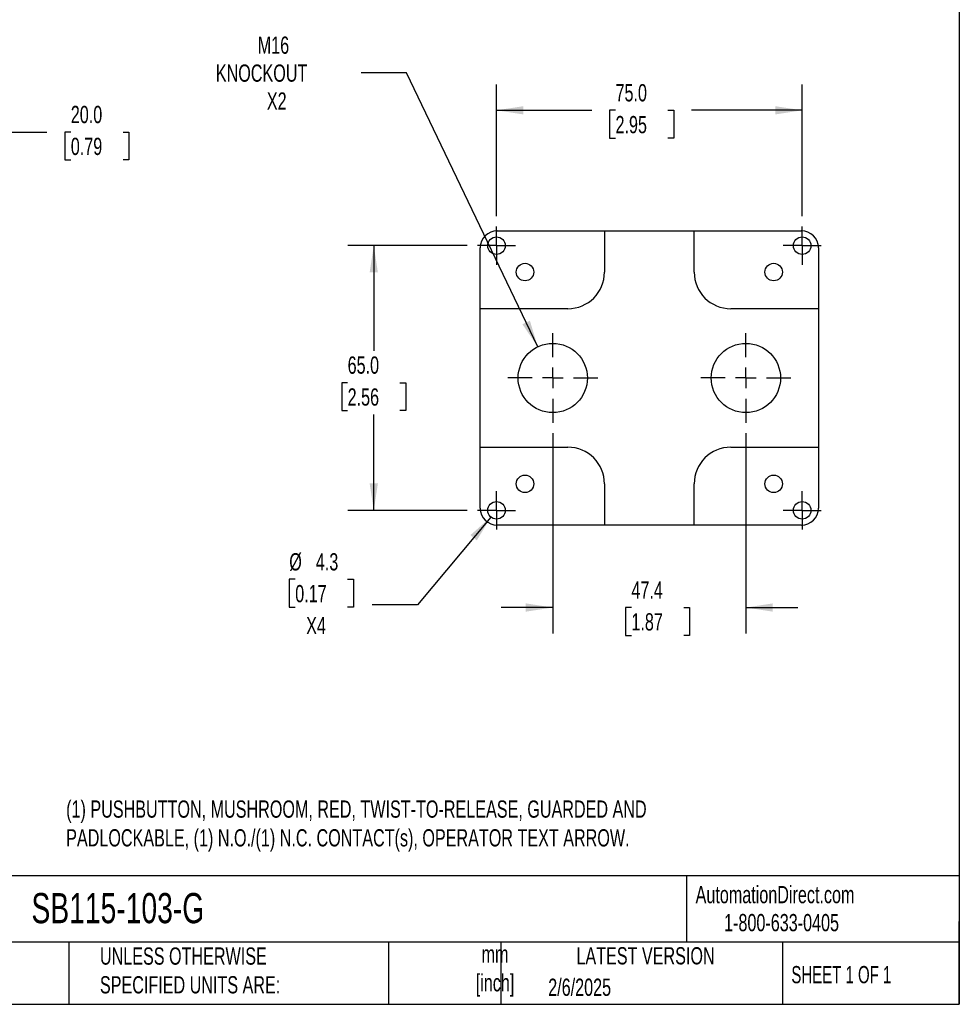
# Model space of a CAD drawing. Header units: millimetres. Extents: x 13 to 546, y 13 to 419.
# Tile 12 of 17: x 316 to 546, y 13 to 254. Entities that reach past the tile are written whole.
import ezdxf

# ---------------------------------------------------------------- set-up
doc = ezdxf.new("R2010")
doc.units = ezdxf.units.MM
doc.header["$LTSCALE"] = 2
doc.linetypes.add('SLD-Center', pattern=[19.05, 15.24, -1.27, 1.27, -1.27])
doc.linetypes.add('SLD-Solid', pattern=[0])
doc.layers.add('CENTER', color=40, linetype='SLD-Center')
doc.layers.add('DIMENSIONS', color=140, linetype='SLD-Solid', lineweight=25)
doc.layers.add('TEXT', color=140, linetype='SLD-Solid', lineweight=25)
doc.styles.add('SLDTEXTSTYLE0', font='TXT', dxfattribs={"width": 0.7})
doc.styles.add('SLDTEXTSTYLE1', font='TXT', dxfattribs={"width": 0.65})
doc.dimstyles.new('SLDDIMSTYLE0', dxfattribs={"dimtxt": 4.316016, "dimasz": 6.604, "dimexe": 0, "dimexo": 0.0625, "dimgap": 1.079004, "dimtad": 0, "dimtih": 1, "dimtoh": 1, "dimrnd": 1e-09, "dimzin": 4, "dimdsep": 46, "dimtxsty": 'SLDTEXTSTYLE0', "dimsah": 1, "dimcen": 0.09, "dimadec": 0, "dimazin": 1, "dimtfac": 1, "dimtofl": 0, "dimtmove": 0, "dimatfit": 3, "dimfxl": 0, "dimfrac": 2, "dimtolj": 1, "dimtzin": 12, "dimarcsym": 0})
doc.dimstyles.new('SLDDIMSTYLE2', dxfattribs={"dimtxt": 4.316016, "dimasz": 6.604, "dimexe": 0, "dimexo": 0.0625, "dimgap": 1.079004, "dimtad": 0, "dimtih": 1, "dimtoh": 1, "dimrnd": 1e-09, "dimzin": 12, "dimdsep": 46, "dimtxsty": 'SLDTEXTSTYLE0', "dimsah": 1, "dimcen": 0, "dimadec": 0, "dimazin": 3, "dimtfac": 1, "dimtofl": 0, "dimtmove": 0, "dimatfit": 3, "dimfxl": 0, "dimfrac": 2, "dimtolj": 1, "dimtzin": 12, "dimarcsym": 0})
doc.dimstyles.new('SLDDIMSTYLE4', dxfattribs={"dimtxt": 4.316016, "dimasz": 6.604, "dimexe": 0, "dimexo": 0.0625, "dimgap": 1.079004, "dimtad": 0, "dimtih": 1, "dimtoh": 1, "dimrnd": 1e-09, "dimzin": 12, "dimdsep": 46, "dimtxsty": 'SLDTEXTSTYLE0', "dimsah": 1, "dimcen": 0, "dimadec": 0, "dimazin": 3, "dimtfac": 1, "dimtofl": 0, "dimtmove": 0, "dimatfit": 3, "dimfxl": 0, "dimfrac": 2, "dimtolj": 1, "dimtzin": 12, "dimarcsym": 0})
doc.dimstyles.new('SLDDIMSTYLE5', dxfattribs={"dimtxt": 4.316016, "dimasz": 6.604, "dimexe": 0, "dimexo": 0.0625, "dimgap": 1.079004, "dimtad": 0, "dimtih": 1, "dimtoh": 1, "dimrnd": 1e-09, "dimzin": 12, "dimdsep": 46, "dimtxsty": 'SLDTEXTSTYLE0', "dimsah": 1, "dimcen": 0.09, "dimadec": 0, "dimazin": 3, "dimtfac": 1, "dimtmove": 0, "dimatfit": 0, "dimfxl": 0, "dimfrac": 2, "dimtolj": 1, "dimtzin": 12, "dimarcsym": 0})

# ---------------------------------------------------------------- blocks, each defined once
blk = doc.blocks.new('_D_3')
at = {"layer": 'DIMENSIONS'}
for p, q in [((292.16, 182.05), (292.16, 233.21)), ((312.16, 205.16), (312.16, 233.21)), ((292.16, 226.86), (312.16, 226.86)), ((312.16, 226.86), (322.22, 226.86)), ((328.07, 226.86), (326.62, 226.86)), ((326.62, 226.86), (326.62, 220)), ((340.89, 226.86), (342.34, 226.86)), ((342.34, 226.86), (342.34, 220)), ((326.62, 220), (328.07, 220)), ((342.34, 220), (340.89, 220))]:
    blk.add_line(p, q, dxfattribs=at)
for points in [[(292.16, 226.86), (298.76, 225.84), (298.76, 227.87)], [(312.16, 226.86), (305.55, 227.87), (305.55, 225.84)]]:
    blk.add_solid(points, dxfattribs=at)
at = {"layer": 'DIMENSIONS', "char_height": 4.233, "attachment_point": 1, "style": 'SLDTEXTSTYLE0'}
for s, insert in [('20.0', (328.07, 233.28)), ('0.79', (328.07, 225.45))]:
    blk.add_mtext(s, dxfattribs=dict(at, insert=insert))
blk = doc.blocks.new('_D_11')
at = {"layer": 'DIMENSIONS'}
for p, q in [((410.44, 241.41), (399.33, 241.41)), ((442.66, 174.14), (410.44, 241.41))]:
    blk.add_line(p, q, dxfattribs=at)
blk.add_solid([(442.66, 174.14), (440.73, 180.53), (438.9, 179.65)], dxfattribs=at)
at = {"layer": 'DIMENSIONS', "char_height": 4.233, "attachment_point": 1, "style": 'SLDTEXTSTYLE0'}
for s, insert in [('M16', (373.94, 250.3)), ('KNOCKOUT', (363.66, 243.44)), ('X2', (376.18, 236.58))]:
    blk.add_mtext(s, dxfattribs=dict(at, insert=insert))
blk = doc.blocks.new('_D_12')
at = {"layer": 'DIMENSIONS'}
for p, q in [((425.31, 198.97), (396.07, 198.97)), ((402.42, 198.97), (402.42, 173.15)), ((396, 165.32), (394.55, 165.32)), ((394.55, 165.32), (394.55, 158.46)), ((408.83, 165.32), (410.28, 165.32)), ((410.28, 165.32), (410.28, 158.46)), ((394.55, 158.46), (396, 158.46)), ((402.42, 133.97), (402.42, 157.5)), ((410.28, 158.46), (408.83, 158.46)), ((425.31, 133.97), (396.07, 133.97))]:
    blk.add_line(p, q, dxfattribs=at)
for points in [[(402.42, 198.97), (401.4, 192.37), (403.43, 192.37)], [(402.42, 133.97), (403.43, 140.58), (401.4, 140.58)]]:
    blk.add_solid(points, dxfattribs=at)
at = {"layer": 'DIMENSIONS', "char_height": 4.233, "attachment_point": 1, "style": 'SLDTEXTSTYLE0'}
for s, insert in [('65.0', (396, 171.75)), ('2.56', (396, 163.92))]:
    blk.add_mtext(s, dxfattribs=dict(at, insert=insert))
blk = doc.blocks.new('_D_13')
at = {"layer": 'DIMENSIONS'}
for p, q in [((432.54, 206.2), (432.54, 238.54)), ((507.54, 206.2), (507.54, 238.54)), ((432.54, 232.19), (455.89, 232.19)), ((461.74, 232.19), (460.29, 232.19)), ((460.29, 232.19), (460.29, 225.33)), ((474.56, 232.19), (476.01, 232.19)), ((476.01, 232.19), (476.01, 225.33)), ((507.54, 232.19), (480.41, 232.19)), ((460.29, 225.33), (461.74, 225.33)), ((476.01, 225.33), (474.56, 225.33))]:
    blk.add_line(p, q, dxfattribs=at)
for points in [[(432.54, 232.19), (439.14, 231.17), (439.14, 233.2)], [(507.54, 232.19), (500.93, 233.2), (500.93, 231.17)]]:
    blk.add_solid(points, dxfattribs=at)
at = {"layer": 'DIMENSIONS', "char_height": 4.233, "attachment_point": 1, "style": 'SLDTEXTSTYLE0'}
for s, insert in [('75.0', (461.74, 238.61)), ('2.95', (461.74, 230.79))]:
    blk.add_mtext(s, dxfattribs=dict(at, insert=insert))
blk = doc.blocks.new('_D_14')
at = {"layer": 'DIMENSIONS'}
for p, q in [((431.16, 132.32), (413.16, 110.77)), ((383.14, 117.04), (381.69, 117.04)), ((381.69, 117.04), (381.69, 110.18)), ((395.97, 117.04), (397.42, 117.04)), ((397.42, 117.04), (397.42, 110.18)), ((381.69, 110.18), (383.14, 110.18)), ((397.42, 110.18), (395.97, 110.18)), ((413.16, 110.77), (402.04, 110.77))]:
    blk.add_line(p, q, dxfattribs=at)
blk.add_solid([(431.16, 132.32), (426.14, 127.9), (427.7, 126.6)], dxfattribs=at)
at = {"layer": 'DIMENSIONS', "char_height": 4.233, "attachment_point": 1, "style": 'SLDTEXTSTYLE0'}
for s, insert in [('%%c', (381.68, 123.46)), ('4.3', (388.2, 123.46)), ('0.17', (383.14, 115.64)), ('X4', (385.83, 107.81))]:
    blk.add_mtext(s, dxfattribs=dict(at, insert=insert))
blk = doc.blocks.new('_D_15')
at = {"layer": 'DIMENSIONS'}
for p, q in [((446.34, 152.89), (446.34, 103.76)), ((493.74, 152.89), (493.74, 103.76)), ((446.34, 110.11), (433.64, 110.11)), ((465.64, 110.11), (464.19, 110.11)), ((464.19, 110.11), (464.19, 103.25)), ((478.47, 110.11), (479.92, 110.11)), ((479.92, 110.11), (479.92, 103.25)), ((493.74, 110.11), (506.44, 110.11)), ((464.19, 103.25), (465.64, 103.25)), ((479.92, 103.25), (478.47, 103.25))]:
    blk.add_line(p, q, dxfattribs=at)
for points in [[(446.34, 110.11), (439.73, 111.13), (439.73, 109.1)], [(493.74, 110.11), (500.34, 109.1), (500.34, 111.13)]]:
    blk.add_solid(points, dxfattribs=at)
at = {"layer": 'DIMENSIONS', "char_height": 4.233, "attachment_point": 1, "style": 'SLDTEXTSTYLE0'}
for s, insert in [('47.4', (465.64, 116.54)), ('1.87', (465.64, 108.71))]:
    blk.add_mtext(s, dxfattribs=dict(at, insert=insert))
blk = doc.blocks.new('SW_CENTERMARKSYMBOL_10')
at = {"layer": 'CENTER', "color": 0}
for p, q in [((0, 2.54), (0, 4.69)), ((0, 0), (0, 2.54)), ((-2.54, 0), (-4.69, 0)), ((0, 0), (-2.54, 0)), ((0, 0), (0, -2.54)), ((0, 0), (2.54, 0)), ((2.54, 0), (4.69, 0)), ((0, -2.54), (0, -4.69))]:
    blk.add_line(p, q, dxfattribs=at)
blk = doc.blocks.new('SW_CENTERMARKSYMBOL_11')
at = {"layer": 'CENTER', "color": 0}
for p, q in [((0, 2.54), (0, 4.69)), ((0, 0), (0, 2.54)), ((-2.54, 0), (-4.69, 0)), ((0, 0), (-2.54, 0)), ((0, 0), (0, -2.54)), ((0, 0), (2.54, 0)), ((2.54, 0), (4.69, 0)), ((0, -2.54), (0, -4.69))]:
    blk.add_line(p, q, dxfattribs=at)
blk = doc.blocks.new('SW_CENTERMARKSYMBOL_12')
at = {"layer": 'CENTER', "color": 0}
for p, q in [((0, 2.54), (0, 4.69)), ((0, 0), (0, 2.54)), ((-2.54, 0), (-4.69, 0)), ((0, 0), (-2.54, 0)), ((0, 0), (0, -2.54)), ((0, 0), (2.54, 0)), ((2.54, 0), (4.69, 0)), ((0, -2.54), (0, -4.69))]:
    blk.add_line(p, q, dxfattribs=at)
blk = doc.blocks.new('SW_CENTERMARKSYMBOL_13')
at = {"layer": 'CENTER', "color": 0}
for p, q in [((0, 2.54), (0, 4.69)), ((0, 0), (0, 2.54)), ((-2.54, 0), (-4.69, 0)), ((0, 0), (-2.54, 0)), ((0, 0), (0, -2.54)), ((0, 0), (2.54, 0)), ((2.54, 0), (4.69, 0)), ((0, -2.54), (0, -4.69))]:
    blk.add_line(p, q, dxfattribs=at)
blk = doc.blocks.new('SW_CENTERMARKSYMBOL_14')
at = {"layer": 'CENTER', "color": 0}
for p, q in [((0, 5.08), (0, 11.04)), ((0, 0), (0, 2.54)), ((-5.08, 0), (-11.04, 0)), ((0, 0), (-2.54, 0)), ((0, 0), (0, -2.54)), ((0, 0), (2.54, 0)), ((5.08, 0), (11.04, 0)), ((0, -5.08), (0, -11.04))]:
    blk.add_line(p, q, dxfattribs=at)
blk = doc.blocks.new('SW_CENTERMARKSYMBOL_15')
at = {"layer": 'CENTER', "color": 0}
for p, q in [((0, 5.08), (0, 11.04)), ((0, 0), (0, 2.54)), ((-5.08, 0), (-11.04, 0)), ((0, 0), (-2.54, 0)), ((0, 0), (0, -2.54)), ((0, 0), (2.54, 0)), ((5.08, 0), (11.04, 0)), ((0, -5.08), (0, -11.04))]:
    blk.add_line(p, q, dxfattribs=at)

msp = doc.modelspace()

# ---------------------------------------------------------------- linework, layer by layer
for p, q in [((432.736, 202.618), (459.036, 202.618)), ((459.036, 202.618), (459.036, 192.471)), ((459.036, 202.616), (481.036, 202.616)), ((481.036, 192.471), (481.036, 202.618)), ((481.036, 202.618), (507.336, 202.618)), ((428.536, 183.471), (428.536, 198.418)), ((511.536, 198.418), (511.536, 183.471)), ((450.036, 183.471), (428.536, 183.471)), ((428.536, 149.471), (428.536, 183.471)), ((511.536, 183.471), (490.036, 183.471)), ((511.536, 183.471), (511.536, 149.471)), ((428.536, 149.471), (450.036, 149.471)), ((428.536, 134.524), (428.536, 149.471)), ((490.036, 149.471), (511.536, 149.471)), ((511.536, 149.471), (511.536, 134.524)), ((459.036, 140.471), (459.036, 130.324)), ((481.036, 130.324), (481.036, 140.471)), ((459.036, 130.324), (432.736, 130.324)), ((481.036, 130.327), (459.036, 130.327)), ((507.336, 130.324), (481.036, 130.324))]:
    msp.add_line(p, q)
for centre, radius in [((432.536, 198.971), 2.15), ((507.536, 198.971), 2.15), ((439.536, 192.471), 2.15), ((500.536, 192.471), 2.15), ((446.336, 166.471), 8.5), ((493.736, 166.471), 8.5), ((439.536, 140.471), 2.15), ((500.536, 140.471), 2.15), ((432.536, 133.971), 2.15), ((507.536, 133.971), 2.15)]:
    msp.add_circle(centre, radius)
for centre, start, end in [((450.036, 192.471), 270, 0), ((490.036, 192.471), 180, 270), ((450.036, 140.471), 0, 90), ((490.036, 140.471), 90, 180)]:
    msp.add_arc(centre, 9, start, end)
for centre, major_axis, start_param, end_param in [((432.736, 198.418), (0, 4.2), 0, 1.5707963), ((507.336, 198.418), (0, 4.2), 4.712389, 6.2831853), ((432.736, 134.524), (0, -4.2), 4.712389, 6.2831853), ((507.336, 134.524), (0, -4.2), 0, 1.5707963)]:
    msp.add_ellipse(centre, major_axis=major_axis, ratio=0.9999831, start_param=start_param, end_param=end_param)
at = {"layer": 'TEXT'}
for p, q in [((546.1, 419.1), (546.1, 12.7)), ((546.1, 44.252), (12.7, 44.252)), ((479.151, 44.252), (479.151, 27.94)), ((546.1, 12.7), (546.1, 33.02)), ((546.1, 27.94), (12.7, 27.94)), ((327.56, 27.94), (327.56, 12.7)), ((406.049, 27.94), (406.049, 12.7)), ((433.624, 27.94), (433.624, 12.7)), ((502.697, 27.94), (502.697, 12.7)), ((12.7, 12.7), (546.1, 12.7))]:
    msp.add_line(p, q, dxfattribs=at)

# ---------------------------------------------------------------- block references
at = {"layer": 'CENTER'}
for name, p in [('SW_CENTERMARKSYMBOL_10', (432.536, 198.971)), ('SW_CENTERMARKSYMBOL_13', (507.536, 198.971)), ('SW_CENTERMARKSYMBOL_14', (446.336, 166.471)), ('SW_CENTERMARKSYMBOL_15', (493.736, 166.471)), ('SW_CENTERMARKSYMBOL_11', (432.536, 133.971)), ('SW_CENTERMARKSYMBOL_12', (507.536, 133.971))]:
    msp.add_blockref(name, p, dxfattribs=at)

# ---------------------------------------------------------------- texts
at = {"layer": 'TEXT'}
for s, insert, char_height, attachment_point, style in [('(1) PUSHBUTTON, MUSHROOM, RED, TWIST-TO-RELEASE, GUARDED AND ^JPADLOCKABLE, (1) N.O./(1) N.C. CONTACT(s), OPERATOR TEXT ARROW.', (326.933, 62.748), 4.233333, 1, 'SLDTEXTSTYLE0'), ('AutomationDirect.com', (481.39, 41.753), 4.23333, 1, 'SLDTEXTSTYLE0'), ('SB115-103-G', (318.415, 40.022), 7.40833, 1, 'SLDTEXTSTYLE0'), ('1-800-633-0405', (488.383, 34.874), 4.23333, 1, 'SLDTEXTSTYLE0'), ('UNLESS OTHERWISE ^JSPECIFIED UNITS ARE:', (335.216, 26.662), 4.23333, 1, 'SLDTEXTSTYLE0'), ('LATEST VERSION', (469.104, 26.728), 4.23333, 2, 'SLDTEXTSTYLE0'), ('mm^J[inch]', (432.17, 27.158), 4.2333, 2, 'SLDTEXTSTYLE0'), ('SHEET 1 OF 1', (504.883, 22.103), 4.23333, 1, 'SLDTEXTSTYLE1'), ('2/6/2025', (445.226, 19.006), 4.2333, 1, 'SLDTEXTSTYLE0')]:
    msp.add_mtext(s, dxfattribs=dict(at, insert=insert, char_height=char_height, attachment_point=attachment_point, style=style))

# ---------------------------------------------------------------- dimensions: what is measured, and where the dimension line sits
at = {"layer": 'DIMENSIONS'}
dim = msp.add_diameter_dim_2p(p1=(450.008, 158.805), p2=(442.665, 174.137), text='M16\\PKNOCKOUT\\PX2', dimstyle='SLDDIMSTYLE2', override={"dimpost": '<>'}, dxfattribs=at)
dim.commit()
dim.dimension.update_dxf_attribs({"geometry": '_D_11', "text_midpoint": (379.91, 241.41), "dimtype": 163})
for base, p1, p2, dimstyle, picture, middle in [((507.536, 232.188), (432.536, 203.661), (507.536, 203.661), 'SLDDIMSTYLE0', '_D_13', (468.148, 232.188)), ((292.159, 226.857), (312.159, 202.618), (292.159, 179.511), 'SLDDIMSTYLE0', '_D_3', (334.479, 226.857)), ((493.736, 110.113), (446.336, 155.431), (493.736, 155.431), 'SLDDIMSTYLE5', '_D_15', (472.056, 110.113))]:
    dim = msp.add_linear_dim(base=base, p1=p1, p2=p2, dimstyle=dimstyle, dxfattribs=at)
    dim.commit()
    dim.dimension.update_dxf_attribs({"geometry": picture, "text_midpoint": middle, "dimtype": 160})
dim = msp.add_linear_dim(base=(402.416, 133.971), p1=(427.846, 198.971), p2=(427.846, 133.971), angle=90, dimstyle='SLDDIMSTYLE0', dxfattribs=at)
dim.commit()
dim.dimension.update_dxf_attribs({"geometry": '_D_12', "text_midpoint": (402.416, 165.323), "dimtype": 160})
dim = msp.add_diameter_dim_2p(p1=(433.915, 135.621), p2=(431.158, 132.321), text='<>\\PX4', dimstyle='SLDDIMSTYLE4', dxfattribs=at)
dim.commit()
dim.dimension.update_dxf_attribs({"geometry": '_D_14', "text_midpoint": (389.557, 113.003), "dimtype": 163})

doc.saveas('drawing.dxf')
